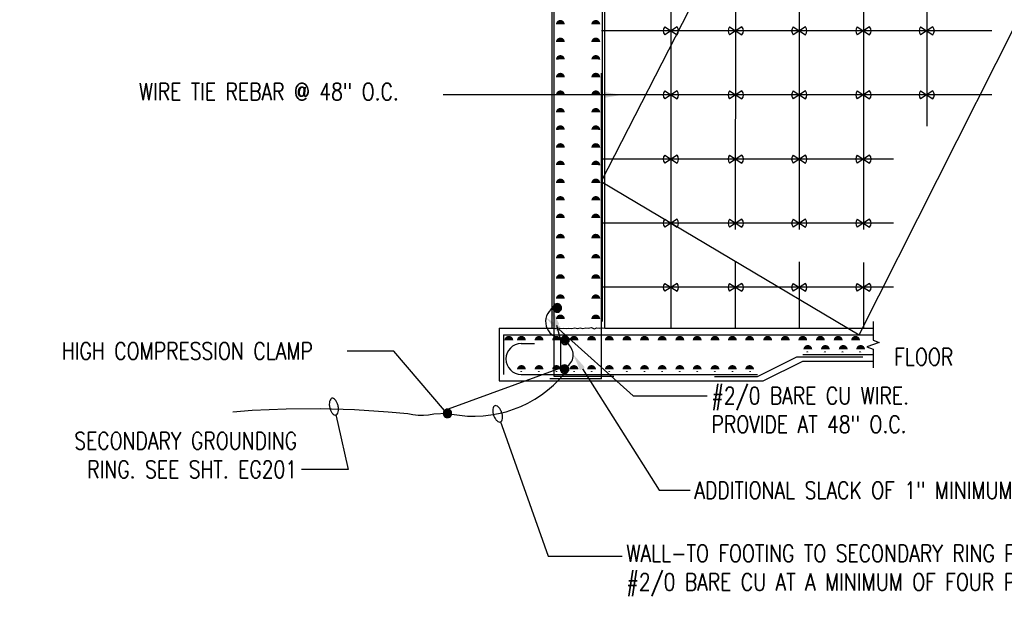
# Model space of a CAD drawing. Header units: inches. Extents: x 145 to 336, y 3 to 61.
# Tile 3 of 12: x 144.63 to 151.79, y 26.13 to 30.43. Entities that reach past the tile are written whole.
import ezdxf
from ezdxf import colors
from ezdxf.entities.mleader import LeaderData, LeaderLine
from ezdxf.math import Vec2, Vec3

# ---------------------------------------------------------------- set-up
doc = ezdxf.new("R2010")
doc.units = ezdxf.units.IN
doc.header["$MEASUREMENT"] = 0
for name, color, linetype in [('E-ANNO-TEXT', 2, 'Continuous'), ('E-DETL-GRPH', 3, 'Continuous'), ('G-Anno-Std-Scrn', 250, 'Continuous')]:
    doc.layers.add(name, color=color, linetype=linetype)
doc.layers.get('0').freeze()
doc.styles.add('Annotative', font='romans.shx', dxfattribs={"width": 0.8})

# ---------------------------------------------------------------- blocks, each defined once
blk = doc.blocks.new('Loop_2')
at = {"color": 1}
blk.add_line((-0.5, 0), (-1, 0), dxfattribs=at)
blk.add_lwpolyline([(0, 0.249, 0.050817), (-0.202, 0.228, 0.064661), (-0.354, 0.176, 0.10407), (-0.47, 0.084, 0.175425), (-0.5, 0, 0.175425), (-0.47, -0.084, 0.10407), (-0.354, -0.176, 0.064661), (-0.202, -0.228, 0.050817), (0, -0.249, 0.050817), (0.202, -0.228, 0.064661), (0.354, -0.176, 0.10407), (0.47, -0.084, 0.175425), (0.5, 0, 0.175425), (0.47, 0.084, 0.10407), (0.354, 0.176, 0.064661), (0.202, 0.228, 0.050817)], format="xyb", close=True, dxfattribs=at)

msp = doc.modelspace()

# ---------------------------------------------------------------- hatches: boundary and pattern name
at = {"layer": 'E-DETL-GRPH', "lineweight": -3}
for points in [[(148.5646, 28.3502), (148.5446, 28.3668), (148.5279, 28.3668), (148.5096, 28.3519), (148.5062, 28.3352), (148.5113, 28.3202), (148.5212, 28.3102), (148.5446, 28.3068), (148.5612, 28.3185)], [(148.6204, 28.1154), (148.6004, 28.132), (148.5838, 28.132), (148.5654, 28.1171), (148.5621, 28.1004), (148.5671, 28.0854), (148.5771, 28.0754), (148.6004, 28.072), (148.6171, 28.0837)], [(148.6179, 27.9041), (148.5979, 27.9207), (148.5812, 27.9207), (148.5629, 27.9057), (148.5595, 27.8891), (148.5645, 27.8741), (148.5745, 27.8641), (148.5979, 27.8607), (148.6145, 27.8724)], [(147.7659, 27.5829), (147.7459, 27.5996), (147.7292, 27.5996), (147.7109, 27.5846), (147.7076, 27.5679), (147.7126, 27.5529), (147.7226, 27.5429), (147.7459, 27.5396), (147.7626, 27.5513)]]:
    msp.add_hatch(color=256, dxfattribs=at).paths.add_polyline_path(points)

# ---------------------------------------------------------------- linework, layer by layer
for points in [[(149.4074, 30.3809), (149.3175, 30.3228)], [(149.3175, 30.3809), (149.4074, 30.3228)], [(149.8788, 30.3809), (149.7889, 30.3228)], [(149.7889, 30.3809), (149.8788, 30.3228)], [(150.3408, 30.3809), (150.2509, 30.3228)], [(150.2509, 30.3809), (150.3408, 30.3228)], [(150.8074, 30.3809), (150.7175, 30.3228)], [(150.7175, 30.3809), (150.8074, 30.3228)], [(151.2674, 30.3809), (151.1775, 30.3228)], [(151.1775, 30.3809), (151.2674, 30.3228)], [(149.4074, 29.9142), (149.3175, 29.8562)], [(149.3175, 29.9142), (149.4074, 29.8562)], [(149.8788, 29.9142), (149.7889, 29.8562)], [(149.7889, 29.9142), (149.8788, 29.8562)], [(150.3408, 29.9142), (150.2509, 29.8562)], [(150.2509, 29.9142), (150.3408, 29.8562)], [(150.8074, 29.9142), (150.7175, 29.8562)], [(150.7175, 29.9142), (150.8074, 29.8562)], [(151.2674, 29.9142), (151.1775, 29.8562)], [(151.1775, 29.9142), (151.2674, 29.8562)], [(149.4074, 29.4476), (149.3175, 29.3895)], [(149.3175, 29.4476), (149.4074, 29.3895)], [(149.8788, 29.4476), (149.7889, 29.3895)], [(149.7889, 29.4476), (149.8788, 29.3895)], [(150.3408, 29.4476), (150.2509, 29.3895)], [(150.2509, 29.4476), (150.3408, 29.3895)], [(150.8074, 29.4476), (150.7175, 29.3895)], [(150.7175, 29.4476), (150.8074, 29.3895)], [(149.4074, 28.9809), (149.3175, 28.9229)], [(149.3175, 28.9809), (149.4074, 28.9229)], [(149.8788, 28.9809), (149.7889, 28.9229)], [(149.7889, 28.9809), (149.8788, 28.9229)], [(150.3408, 28.9809), (150.2509, 28.9229)], [(150.2509, 28.9809), (150.3408, 28.9229)], [(150.8074, 28.9809), (150.7175, 28.9229)], [(150.7175, 28.9809), (150.8074, 28.9229)], [(149.4074, 28.5142), (149.3175, 28.4562)], [(149.3175, 28.5142), (149.4074, 28.4562)], [(149.8788, 28.5142), (149.7889, 28.4562)], [(149.7889, 28.5142), (149.8788, 28.4562)], [(150.3408, 28.5142), (150.2509, 28.4562)], [(150.2509, 28.5142), (150.3408, 28.4562)], [(150.8074, 28.5142), (150.7175, 28.4562)], [(150.7175, 28.5142), (150.8074, 28.4562)], [(147.7378, 27.566), (147.6391, 27.5614), (147.6008, 27.5547), (147.5625, 27.553), (147.5241, 27.553), (147.4858, 27.5564), (147.4491, 27.5647), (147.3075, 27.578), (147.0608, 27.5947), (146.8125, 27.6014), (146.5658, 27.5997), (146.3175, 27.588), (146.1758, 27.5764)]]:
    msp.add_lwpolyline(points, dxfattribs=at)
for points in [[(148.5046, 28.3352), (148.5062, 28.3268), (148.5096, 28.3202), (148.5146, 28.3135), (148.5212, 28.3085), (148.5279, 28.3052), (148.5446, 28.3052), (148.5513, 28.3085), (148.5579, 28.3135), (148.5629, 28.3202), (148.5663, 28.3268), (148.5663, 28.3435), (148.5629, 28.3502), (148.5579, 28.3568), (148.5513, 28.3618), (148.5446, 28.3652), (148.5362, 28.3668), (148.5279, 28.3652), (148.5212, 28.3618), (148.5146, 28.3568), (148.5096, 28.3502), (148.5062, 28.3435)], [(148.5604, 28.1004), (148.5621, 28.092), (148.5654, 28.0854), (148.5704, 28.0787), (148.5771, 28.0737), (148.5838, 28.0704), (148.5921, 28.0704), (148.6004, 28.0704), (148.6071, 28.0737), (148.6138, 28.0787), (148.6188, 28.0854), (148.6221, 28.092), (148.6221, 28.1004), (148.6221, 28.1087), (148.6188, 28.1154), (148.6138, 28.122), (148.6071, 28.127), (148.6004, 28.1304), (148.5921, 28.132), (148.5838, 28.1304), (148.5771, 28.127), (148.5704, 28.122), (148.5654, 28.1154), (148.5621, 28.1087)], [(148.5579, 27.8891), (148.5595, 27.8807), (148.5629, 27.8741), (148.5679, 27.8674), (148.5745, 27.8624), (148.5812, 27.8591), (148.5895, 27.8591), (148.5979, 27.8591), (148.6045, 27.8624), (148.6112, 27.8674), (148.6162, 27.8741), (148.6195, 27.8807), (148.6195, 27.8891), (148.6195, 27.8974), (148.6162, 27.9041), (148.6112, 27.9107), (148.6045, 27.9157), (148.5979, 27.9191), (148.5895, 27.9207), (148.5812, 27.9191), (148.5745, 27.9157), (148.5679, 27.9107), (148.5629, 27.9041), (148.5595, 27.8974)], [(147.7059, 27.5679), (147.7076, 27.5596), (147.7109, 27.5529), (147.7159, 27.5462), (147.7226, 27.5412), (147.7292, 27.5379), (147.7376, 27.5379), (147.7459, 27.5379), (147.7526, 27.5412), (147.7592, 27.5462), (147.7642, 27.5529), (147.7676, 27.5596), (147.7676, 27.5679), (147.7676, 27.5762), (147.7642, 27.5829), (147.7592, 27.5896), (147.7526, 27.5946), (147.7459, 27.5979), (147.7376, 27.5996), (147.7292, 27.5979), (147.7226, 27.5946), (147.7159, 27.5896), (147.7109, 27.5829), (147.7076, 27.5762)]]:
    msp.add_lwpolyline(points, close=True, dxfattribs=at)
at = {"layer": 'E-DETL-GRPH', "lineweight": -3, "const_width": 0.008}
for points in [[(148.2781, 28.124, 1), (148.2701, 28.124)], [(148.4061, 28.124, 1), (148.3981, 28.124)], [(148.2701, 27.868, -1), (148.2781, 27.868, -1)], [(148.3981, 27.868, -1), (148.4061, 27.868, -1)]]:
    msp.add_lwpolyline(points, format="xyb", dxfattribs=at)
at = {"layer": 'E-DETL-GRPH', "lineweight": -3}
for centre, radius, start, end in [((149.3521, 30.3519), 0.0452, 140.0312, 219.9688), ((149.3728, 30.3519), 0.0452, 320.0312, 39.9688), ((149.8235, 30.3519), 0.0452, 140.0312, 219.9688), ((149.8442, 30.3519), 0.0452, 320.0312, 39.9688), ((150.2855, 30.3519), 0.0452, 140.0312, 219.9688), ((150.3061, 30.3519), 0.0452, 320.0312, 39.9688), ((150.7521, 30.3519), 0.0452, 140.0312, 219.9688), ((150.7728, 30.3519), 0.0452, 320.0312, 39.9688), ((151.2121, 30.3519), 0.0452, 140.0312, 219.9688), ((151.2328, 30.3519), 0.0452, 320.0312, 39.9688), ((149.3521, 29.8852), 0.0452, 140.0312, 219.9688), ((149.3728, 29.8852), 0.0452, 320.0312, 39.9688), ((149.8235, 29.8852), 0.0452, 140.0312, 219.9688), ((149.8442, 29.8852), 0.0452, 320.0312, 39.9688), ((150.2855, 29.8852), 0.0452, 140.0312, 219.9688), ((150.3061, 29.8852), 0.0452, 320.0312, 39.9688), ((150.7521, 29.8852), 0.0452, 140.0312, 219.9688), ((150.7728, 29.8852), 0.0452, 320.0312, 39.9688), ((151.2121, 29.8852), 0.0452, 140.0312, 219.9688), ((151.2328, 29.8852), 0.0452, 320.0312, 39.9688), ((149.3521, 29.4185), 0.0452, 140.0312, 219.9688), ((149.3728, 29.4185), 0.0452, 320.0312, 39.9688), ((149.8235, 29.4185), 0.0452, 140.0312, 219.9688), ((149.8442, 29.4185), 0.0452, 320.0312, 39.9688), ((150.2855, 29.4185), 0.0452, 140.0312, 219.9688), ((150.3061, 29.4185), 0.0452, 320.0312, 39.9688), ((150.7521, 29.4185), 0.0452, 140.0312, 219.9688), ((150.7728, 29.4185), 0.0452, 320.0312, 39.9688), ((149.3521, 28.9519), 0.0452, 140.0312, 219.9688), ((149.3728, 28.9519), 0.0452, 320.0312, 39.9688), ((149.8235, 28.9519), 0.0452, 140.0312, 219.9688), ((149.8442, 28.9519), 0.0452, 320.0312, 39.9688), ((150.2855, 28.9519), 0.0452, 140.0312, 219.9688), ((150.3061, 28.9519), 0.0452, 320.0312, 39.9688), ((150.7521, 28.9519), 0.0452, 140.0312, 219.9688), ((150.7728, 28.9519), 0.0452, 320.0312, 39.9688), ((149.3521, 28.4852), 0.0452, 140.0312, 219.9688), ((149.3728, 28.4852), 0.0452, 320.0312, 39.9688), ((149.8235, 28.4852), 0.0452, 140.0312, 219.9688), ((149.8442, 28.4852), 0.0452, 320.0312, 39.9688), ((150.2855, 28.4852), 0.0452, 140.0312, 219.9688), ((150.3061, 28.4852), 0.0452, 320.0312, 39.9688), ((150.7521, 28.4852), 0.0452, 140.0312, 219.9688), ((150.7728, 28.4852), 0.0452, 320.0312, 39.9688), ((148.57, 28.2356), 0.1191, 123.28283, 268.22746), ((148.5473, 27.9932), 0.1043, 307.78847, 52.75747), ((147.93, 28.4006), 0.8533, 258.95956, 320.61048)]:
    msp.add_arc(centre, radius, start, end, dxfattribs=at)
at = {"layer": 'G-Anno-Std-Scrn', "lineweight": -3}
for p, q in [((148.4981, 28.1879), (148.4981, 34.2094)), ((148.8661, 28.2359), (148.8661, 34.0867)), ((148.8821, 28.1879), (148.8821, 33.7975)), ((148.5141, 27.836), (148.5141, 31.5035)), ((148.8581, 27.82), (148.8581, 30.044)), ((148.1141, 28.188), (148.5141, 28.188)), ((148.1141, 28.188), (148.1141, 27.804)), ((148.1461, 28.14), (150.8319, 28.14)), ((148.1461, 28.14), (148.1461, 27.852)), ((148.8821, 28.188), (150.8319, 28.188)), ((148.2741, 28.076), (148.3701, 28.076)), ((150.3221, 27.996), (150.8319, 27.996)), ((149.9908, 27.836), (150.2788, 27.98)), ((150.0341, 27.804), (150.3221, 27.948)), ((150.2788, 27.98), (150.7588, 27.98)), ((150.3221, 27.948), (150.8319, 27.948)), ((148.2741, 27.852), (149.9908, 27.852)), ((148.1141, 27.804), (150.0341, 27.804)), ((148.8581, 27.82), (148.4821, 27.82)), ((148.9461, 27.836), (148.5141, 27.836)), ((149.6797, 27.836), (149.9908, 27.836))]:
    msp.add_line(p, q, dxfattribs=at)
for points in [[(149.3625, 33.7639), (149.3625, 28.188)], [(149.836, 33.7308), (149.8291, 28.9056)], [(150.2958, 33.6202), (150.2958, 28.9056)], [(150.7625, 33.407), (150.7625, 28.9056)], [(151.2225, 32.9049), (151.2225, 29.6575)], [(151.6958, 30.3519), (148.8581, 30.3519)], [(151.6958, 29.8852), (148.8581, 29.8852)], [(150.9802, 29.4185), (148.8581, 29.4185)], [(150.9802, 28.9519), (148.8581, 28.9519)], [(149.8292, 28.6763), (149.8285, 28.188)], [(150.2958, 28.6706), (150.2958, 28.188)], [(150.7625, 28.6666), (150.7625, 28.188)], [(150.9802, 28.4852), (148.8581, 28.4852)], [(150.8319, 28.236), (150.8319, 28.1), (150.8759, 28.084), (150.788, 28.052), (150.8319, 28.036), (150.8319, 27.9)], [(148.4981, 28.1879), (148.52, 28.1862), (148.5403, 28.1897), (148.5605, 28.1862), (148.5793, 28.1882), (148.6005, 28.1865), (148.6206, 28.1891), (148.6429, 28.1846), (148.6631, 28.1912), (148.6824, 28.1855), (148.7017, 28.1894), (148.7216, 28.1868), (148.7444, 28.1916), (148.7617, 28.1871), (148.785, 28.1918), (148.8053, 28.1838), (148.823, 28.1894), (148.8426, 28.187), (148.8651, 28.1911), (148.8821, 28.1879)]]:
    msp.add_lwpolyline(points, dxfattribs=at)
for points, const_width in [([(148.5745, 30.3986, 1), (148.5425, 30.3986)], 0.032), ([(148.8322, 30.3986, 1), (148.8002, 30.3986)], 0.032), ([(148.5421, 30.3978, 1), (148.5341, 30.3978)], 0.008), ([(148.8381, 30.3978, -1), (148.8461, 30.3978)], 0.008), ([(148.5745, 30.2704, 1), (148.5425, 30.2704)], 0.032), ([(148.8322, 30.2704, 1), (148.8002, 30.2704)], 0.032), ([(148.5421, 30.2698, 1), (148.5341, 30.2698)], 0.008), ([(148.8381, 30.2698, -1), (148.8461, 30.2698)], 0.008), ([(148.5745, 30.1431, 1), (148.5425, 30.1431)], 0.032), ([(148.5421, 30.1418, 1), (148.5341, 30.1418)], 0.008), ([(148.8322, 30.1431, 1), (148.8002, 30.1431)], 0.032), ([(148.8381, 30.1418, -1), (148.8461, 30.1418)], 0.008), ([(148.5745, 30.0142, 1), (148.5425, 30.0142)], 0.032), ([(148.5421, 30.0138, 1), (148.5341, 30.0138)], 0.008), ([(148.8322, 30.0142, 1), (148.8002, 30.0142)], 0.032), ([(148.8381, 30.0138, -1), (148.8461, 30.0138)], 0.008), ([(148.5745, 29.8859, 1), (148.5425, 29.8859)], 0.032), ([(148.5421, 29.8858, 1), (148.5341, 29.8858)], 0.008), ([(148.8322, 29.8859, 1), (148.8002, 29.8859)], 0.032), ([(148.8381, 29.8858, -1), (148.8461, 29.8858)], 0.008), ([(148.5745, 29.7582, 1), (148.5425, 29.7582)], 0.032), ([(148.8322, 29.7582, 1), (148.8002, 29.7582)], 0.032), ([(148.5421, 29.7578, 1), (148.5341, 29.7578)], 0.008), ([(148.8381, 29.7578, -1), (148.8461, 29.7578)], 0.008), ([(148.5745, 29.6319, 1), (148.5425, 29.6319)], 0.032), ([(148.8322, 29.6319, 1), (148.8002, 29.6319)], 0.032), ([(148.5421, 29.6298, 1), (148.5341, 29.6298)], 0.008), ([(148.8381, 29.6298, -1), (148.8461, 29.6298)], 0.008), ([(148.5745, 29.5023, 1), (148.5425, 29.5023)], 0.032), ([(148.5421, 29.5018, 1), (148.5341, 29.5018)], 0.008), ([(148.8322, 29.5023, 1), (148.8002, 29.5023)], 0.032), ([(148.8381, 29.5018, -1), (148.8461, 29.5018)], 0.008), ([(148.5745, 29.3746, 1), (148.5425, 29.3746)], 0.032), ([(148.8322, 29.3746, 1), (148.8002, 29.3746)], 0.032), ([(148.8381, 29.3738, -1), (148.8461, 29.3738)], 0.008), ([(148.5745, 29.2444, 1), (148.5425, 29.2444)], 0.032), ([(148.8322, 29.2444, 1), (148.8002, 29.2444)], 0.032), ([(148.8381, 29.2458, -1), (148.8461, 29.2458)], 0.008), ([(148.5745, 29.1171, 1), (148.5425, 29.1171)], 0.032), ([(148.8322, 29.1171, 1), (148.8002, 29.1171)], 0.032), ([(148.5421, 29.1178, 1), (148.5341, 29.1178)], 0.008), ([(148.8381, 29.1178, -1), (148.8461, 29.1178)], 0.008), ([(148.5745, 28.9895, 1), (148.5425, 28.9895)], 0.032), ([(148.5421, 28.9898, 1), (148.5341, 28.9898)], 0.008), ([(148.8322, 28.9895, 1), (148.8002, 28.9895)], 0.032), ([(148.8381, 28.9898, -1), (148.8461, 28.9898)], 0.008), ([(148.5745, 28.8426, 1), (148.5425, 28.8426)], 0.032), ([(148.8322, 28.8426, 1), (148.8002, 28.8426)], 0.032), ([(148.5421, 28.8429, 1), (148.5341, 28.8429)], 0.008), ([(148.8381, 28.8429, -1), (148.8461, 28.8429)], 0.008), ([(148.5745, 28.6957, 1), (148.5425, 28.6957)], 0.032), ([(148.8322, 28.6957, 1), (148.8002, 28.6957)], 0.032), ([(148.5421, 28.696, 1), (148.5341, 28.696)], 0.008), ([(148.8381, 28.696, -1), (148.8461, 28.696)], 0.008), ([(148.5745, 28.5488, 1), (148.5425, 28.5488)], 0.032), ([(148.8322, 28.5488, 1), (148.8002, 28.5488)], 0.032), ([(148.5421, 28.5491, 1), (148.5341, 28.5491)], 0.008), ([(148.8381, 28.5491, -1), (148.8461, 28.5491)], 0.008), ([(148.5745, 28.4019, 1), (148.5425, 28.4019)], 0.032), ([(148.8322, 28.4019, 1), (148.8002, 28.4019)], 0.032), ([(148.5421, 28.4022, 1), (148.5341, 28.4022)], 0.008), ([(148.8381, 28.4022, -1), (148.8461, 28.4022)], 0.008), ([(148.5745, 28.255, 1), (148.5425, 28.255)], 0.032), ([(148.8322, 28.255, 1), (148.8002, 28.255)], 0.032), ([(148.5421, 28.2553, 1), (148.5341, 28.2553)], 0.008), ([(148.1998, 28.0999, 1), (148.1678, 28.0999)], 0.032), ([(148.2914, 28.0999, 1), (148.2594, 28.0999)], 0.032), ([(148.4197, 28.0999, 1), (148.3877, 28.0999)], 0.032), ([(148.5469, 28.0999, 1), (148.5149, 28.0999)], 0.032), ([(148.5341, 28.124, 1), (148.5261, 28.124)], 0.008), ([(148.6736, 28.0999, 1), (148.6416, 28.0999)], 0.032), ([(148.6621, 28.124, 1), (148.6541, 28.124)], 0.008), ([(148.8014, 28.0999, 1), (148.7694, 28.0999)], 0.032), ([(148.7901, 28.124, 1), (148.7821, 28.124)], 0.008), ([(148.9302, 28.0999, 1), (148.8982, 28.0999)], 0.032), ([(148.9181, 28.124, 1), (148.9101, 28.124)], 0.008), ([(149.0583, 28.0999, 1), (149.0263, 28.0999)], 0.032), ([(149.0461, 28.124, 1), (149.0381, 28.124)], 0.008), ([(149.1866, 28.0999, 1), (149.1546, 28.0999)], 0.032), ([(149.1741, 28.124, 1), (149.1661, 28.124)], 0.008), ([(149.3147, 28.0999, 1), (149.2827, 28.0999)], 0.032), ([(149.3021, 28.124, 1), (149.2941, 28.124)], 0.008), ([(149.4432, 28.0999, 1), (149.4112, 28.0999)], 0.032), ([(149.4301, 28.124, 1), (149.4221, 28.124)], 0.008), ([(149.5694, 28.0999, 1), (149.5374, 28.0999)], 0.032), ([(149.5581, 28.124, 1), (149.5501, 28.124)], 0.008), ([(149.699, 28.0999, 1), (149.667, 28.0999)], 0.032), ([(149.6861, 28.124, 1), (149.6781, 28.124)], 0.008), ([(149.8254, 28.0999, 1), (149.7934, 28.0999)], 0.032), ([(149.8141, 28.124, 1), (149.8061, 28.124)], 0.008), ([(149.9507, 28.0999, 1), (149.9187, 28.0999)], 0.032), ([(149.9421, 28.124, 1), (149.9341, 28.124)], 0.008), ([(150.082, 28.0999, 1), (150.05, 28.0999)], 0.032), ([(150.0701, 28.124, 1), (150.0621, 28.124)], 0.008), ([(150.2099, 28.0999, 1), (150.1779, 28.0999)], 0.032), ([(150.1981, 28.124, 1), (150.1901, 28.124)], 0.008), ([(150.3372, 28.0999, 1), (150.3052, 28.0999)], 0.032), ([(150.3261, 28.124, 1), (150.3181, 28.124)], 0.008), ([(150.4651, 28.0999, 1), (150.4331, 28.0999)], 0.032), ([(150.4541, 28.124, 1), (150.4461, 28.124)], 0.008), ([(150.5947, 28.0999, 1), (150.5627, 28.0999)], 0.032), ([(150.5821, 28.124, 1), (150.5741, 28.124)], 0.008), ([(150.7212, 28.0999, 1), (150.6892, 28.0999)], 0.032), ([(150.7101, 28.124, 1), (150.7021, 28.124)], 0.008), ([(150.3738, 28.0334, 1), (150.3418, 28.0334)], 0.032), ([(150.3502, 28.012, -1), (150.3582, 28.012, -1)], 0.008), ([(150.5017, 28.0334, 1), (150.4697, 28.0334)], 0.032), ([(150.4782, 28.012, -1), (150.4862, 28.012, -1)], 0.008), ([(150.6313, 28.0334, 1), (150.5993, 28.0334)], 0.032), ([(150.6062, 28.012, -1), (150.6142, 28.012, -1)], 0.008), ([(150.7578, 28.0334, 1), (150.7258, 28.0334)], 0.032), ([(150.7342, 28.012, -1), (150.7422, 28.012, -1)], 0.008), ([(148.2914, 27.8873, 1), (148.2594, 27.8873)], 0.032), ([(148.4197, 27.8873, 1), (148.3877, 27.8873)], 0.032), ([(148.5469, 27.8873, 1), (148.5149, 27.8873)], 0.032), ([(148.5261, 27.868, -1), (148.5341, 27.868, -1)], 0.008), ([(148.6736, 27.8873, 1), (148.6416, 27.8873)], 0.032), ([(148.6541, 27.868, -1), (148.6621, 27.868, -1)], 0.008), ([(148.8014, 27.8873, 1), (148.7694, 27.8873)], 0.032), ([(148.7821, 27.868, -1), (148.7901, 27.868, -1)], 0.008), ([(148.9302, 27.8873, 1), (148.8982, 27.8873)], 0.032), ([(148.9101, 27.868, -1), (148.9181, 27.868, -1)], 0.008), ([(149.0583, 27.8873, 1), (149.0263, 27.8873)], 0.032), ([(149.0381, 27.868, -1), (149.0461, 27.868, -1)], 0.008), ([(149.1866, 27.8873, 1), (149.1546, 27.8873)], 0.032), ([(149.1661, 27.868, -1), (149.1741, 27.868, -1)], 0.008), ([(149.3147, 27.8873, 1), (149.2827, 27.8873)], 0.032), ([(149.2941, 27.868, -1), (149.3021, 27.868, -1)], 0.008), ([(149.4432, 27.8873, 1), (149.4112, 27.8873)], 0.032), ([(149.4221, 27.868, -1), (149.4301, 27.868, -1)], 0.008), ([(149.5694, 27.8873, 1), (149.5374, 27.8873)], 0.032), ([(149.5501, 27.868, -1), (149.5581, 27.868, -1)], 0.008), ([(149.699, 27.8873, 1), (149.667, 27.8873)], 0.032), ([(149.6781, 27.868, -1), (149.6861, 27.868, -1)], 0.008), ([(149.8254, 27.8873, 1), (149.7934, 27.8873)], 0.032), ([(149.8061, 27.868, -1), (149.8141, 27.868, -1)], 0.008), ([(149.9507, 27.8873, 1), (149.9187, 27.8873)], 0.032), ([(149.9341, 27.868, -1), (149.9421, 27.868, -1)], 0.008)]:
    msp.add_lwpolyline(points, format="xyb", dxfattribs=dict(at, const_width=const_width))
msp.add_arc((148.2741, 27.964), 0.112, 90, 270, dxfattribs=at)

# ---------------------------------------------------------------- texts
at = {"layer": 'E-ANNO-TEXT', "lineweight": -3, "insert": (150.9867, 27.9165), "char_height": 0.125, "attachment_point": 7, "style": 'Annotative'}
msp.add_mtext('FLOOR', dxfattribs=at)

# ---------------------------------------------------------------- leaders
at = {"layer": 'E-ANNO-TEXT', "lineweight": -3}
ml = msp.add_multileader_mtext('Standard', dxfattribs=at)
ml.set_content('#4 AWG BARE COPPER WIRE \\PTWISTED IN FIGURE 8 PATTERN \\PSECURELY AROUND REBAR JOINT\\PTYPICAL AT 48" MAX SPACING IN \\PALL WALL, FLOOR, FOOTINGS, \\PSTEMWALL AND ROOF SECTIONS.\\PSEE STRUCTURAL DRAWINGS FOR \\PADDITIONAL DETAIL', color=256, style='Annotative')
ml.set_leader_properties(color=1, linetype='ByLayer', lineweight=-1)
ml.build(insert=Vec2(0, 0))
ml.multileader.update_dxf_attribs({"text_right_attachment_type": 3, "dogleg_length": 0.5381, "arrow_head_size": 0.125})
ctx = ml.context
ctx.base_point, ctx.char_height, ctx.arrow_head_size, ctx.landing_gap_size, ctx.plane_origin = Vec3(152.4084, 30.3998), 0.125, 0.125, 0.0312, Vec3(152.2565, 30.3597)
ctx.right_attachment = 3
notes = []
notes.append((ctx, [(0, (1, 1, 0), (151.8704, 30.3998), (1, 0), 0.5381, [(4, [(150.3359, 33.6959), (148.8794, 33.817), (149.8857, 31.2674), (148.856, 29.2552), (150.7308, 28.14)], 0, [])])]))
ctx.mtext.insert, ctx.mtext.flow_direction = Vec3(152.4397, 30.4623), 5
ml = msp.add_multileader_mtext('Standard', dxfattribs=at)
ml.set_content('WIRE TIE REBAR @ 48" O.C.', color=256, style='Annotative')
ml.set_leader_properties(color=1, linetype='ByLayer', lineweight=-1)
ml.build(insert=Vec2(0, 0))
ml.multileader.update_dxf_attribs({"text_right_attachment_type": 3, "dogleg_length": 0.34, "arrow_head_size": 0.125})
ctx = ml.context
ctx.base_point, ctx.char_height, ctx.arrow_head_size, ctx.landing_gap_size, ctx.plane_origin = Vec3(145.4627, 29.909), 0.125, 0.125, 0.0312, Vec3(146.4034, 29.8852)
ctx.right_attachment = 3
notes.append((ctx, [(0, (1, 1, 0), (148.0462, 29.8852), (-1, 0), 0.34, [(0, [(149.0058, 29.8852)], 0, [])])]))
ctx.mtext.insert, ctx.mtext.flow_direction = Vec3(145.494, 29.9715), 5
ml = msp.add_multileader_mtext('Standard', dxfattribs=at)
ml.set_content('HIGH COMPRESSION CLAMP', color=256, style='Annotative')
ml.set_leader_properties(color=1, linetype='ByLayer', lineweight=-1)
ml.build(insert=Vec2(0, 0))
ml.multileader.update_dxf_attribs({"text_right_attachment_type": 3, "dogleg_length": 0.34, "arrow_head_size": 0.125})
ctx = ml.context
ctx.base_point, ctx.char_height, ctx.arrow_head_size, ctx.landing_gap_size, ctx.plane_origin = Vec3(144.9018, 28.0214), 0.125, 0.125, 0.0312, Vec3(146.9675, 28.0214)
ctx.right_attachment = 3
notes.append((ctx, [(0, (1, 1, 0), (147.3471, 28.0214), (-1, 0), 0.34, [(3, [(148.4981, 28.3306), (148.5604, 28.1004), (148.5595, 27.8974), (147.7159, 27.5896)], 0, [])])]))
ctx.mtext.insert, ctx.mtext.flow_direction = Vec3(144.933, 28.0839), 5
ml = msp.add_multileader_mtext('Standard', dxfattribs=at)
ml.set_content('#2/0 BARE CU WIRE.  \\PPROVIDE AT 48" O.C.', color=256, style='Annotative')
ml.set_leader_properties(color=1, linetype='ByLayer', lineweight=-1)
ml.build(insert=Vec2(0, 0))
ml.multileader.update_dxf_attribs({"text_right_attachment_type": 3, "dogleg_length": 0.5381, "arrow_head_size": 0.125})
ctx = ml.context
ctx.base_point, ctx.char_height, ctx.arrow_head_size, ctx.landing_gap_size, ctx.plane_origin = Vec3(149.6264, 27.6965), 0.125, 0.125, 0.0312, Vec3(149.3659, 27.6965)
ctx.right_attachment = 3
notes.append((ctx, [(0, (1, 1, 0), (149.0883, 27.6965), (1, 0), 0.5381, [(0, [(148.4544, 28.2647)], 0, [])])]))
ctx.mtext.insert, ctx.mtext.flow_direction = Vec3(149.6576, 27.759), 5
ml = msp.add_multileader_mtext('Standard', dxfattribs=at)
ml.set_content('ADDITIONAL SLACK OF 1" MINIMUM FOR EXPANSION', color=256, style='Annotative')
ml.set_leader_properties(color=1, linetype='ByLayer', lineweight=-1)
ml.build(insert=Vec2(0, 0))
ml.multileader.update_dxf_attribs({"text_right_attachment_type": 3, "dogleg_length": 0.5381, "arrow_head_size": 0.125})
ctx = ml.context
ctx.base_point, ctx.char_height, ctx.arrow_head_size, ctx.landing_gap_size, ctx.plane_origin = Vec3(149.502, 27.0081), 0.125, 0.125, 0.0312, Vec3(149.5551, 27.0081)
ctx.right_attachment = 3
notes.append((ctx, [(0, (1, 1, 0), (149.2775, 27.0081), (1, 0), 0.2245, [(0, [(148.6515, 27.9985)], 0, [])])]))
ctx.mtext.insert, ctx.mtext.flow_direction = Vec3(149.5332, 27.0706), 5
ml = msp.add_multileader_mtext('Standard', dxfattribs=at)
ml.set_content('SECONDARY GROUNDING \\PRING. SEE SHT. EG201', color=256, style='Annotative')
ml.set_leader_properties(color=1, linetype='ByLayer', lineweight=-1)
ml.set_arrow_properties(name='Loop_2')
ml.build(insert=Vec2(0, 0))
ml.multileader.update_dxf_attribs({"text_right_attachment_type": 3, "dogleg_length": 0.34, "arrow_head_size": 0.125})
ctx = ml.context
ctx.base_point, ctx.char_height, ctx.arrow_head_size, ctx.landing_gap_size, ctx.plane_origin = Vec3(144.8176, 27.3686), 0.125, 0.125, 0.0312, Vec3(146.1575, 27.1603)
ctx.right_attachment, ctx.text_align_type = 3, 2
notes.append((ctx, [(0, (1, 1, 0), (147.0154, 27.1603), (-1, 0), 0.34, [(0, [(146.9116, 27.6173)], 0, [])])]))
ctx.mtext.insert, ctx.mtext.alignment, ctx.mtext.flow_direction = Vec3(146.6441, 27.4311), 3, 5
ml = msp.add_multileader_mtext('Standard', dxfattribs=at)
ml.set_content('WALL-TO FOOTING TO SECONDARY RING PIGTAIL (REBAR CONNECTION), PROVIDE \\P#2/0 BARE CU AT A MINIMUM OF FOUR PLACES PER MAGAZINE. SEE SHEET EG201.', color=256, style='Annotative')
ml.set_leader_properties(color=1, linetype='ByLayer', lineweight=-1)
ml.set_arrow_properties(name='Loop_2')
ml.build(insert=Vec2(0, 0))
ml.multileader.update_dxf_attribs({"text_right_attachment_type": 3, "dogleg_length": 0.34, "arrow_head_size": 0.125})
ctx = ml.context
ctx.base_point, ctx.char_height, ctx.arrow_head_size, ctx.landing_gap_size, ctx.plane_origin = Vec3(149.0079, 26.5287), 0.125, 0.125, 0.0312, Vec3(148.6291, 26.8267)
ctx.right_attachment = 3
notes.append((ctx, [(0, (1, 1, 0), (148.4698, 26.5287), (1, 0), 0.5381, [(0, [(148.1023, 27.5648)], 0, [])])]))
ctx.mtext.insert, ctx.mtext.flow_direction = Vec3(149.0391, 26.612), 5
for ctx, leaders in notes:
    for number, flags, end, landing, length, lines in leaders:
        leader = LeaderData()
        leader.index, (leader.has_last_leader_line, leader.has_dogleg_vector, leader.attachment_direction) = number, flags
        leader.last_leader_point, leader.dogleg_vector, leader.dogleg_length = Vec3(end), Vec3(landing), length
        for number, points, colour, breaks in lines:
            line = LeaderLine()
            line.index, line.vertices, line.color, line.breaks = number, Vec3.list(points), colors.encode_raw_color(colour), breaks
            leader.lines.append(line)
        ctx.leaders.append(leader)

doc.saveas('drawing.dxf')
